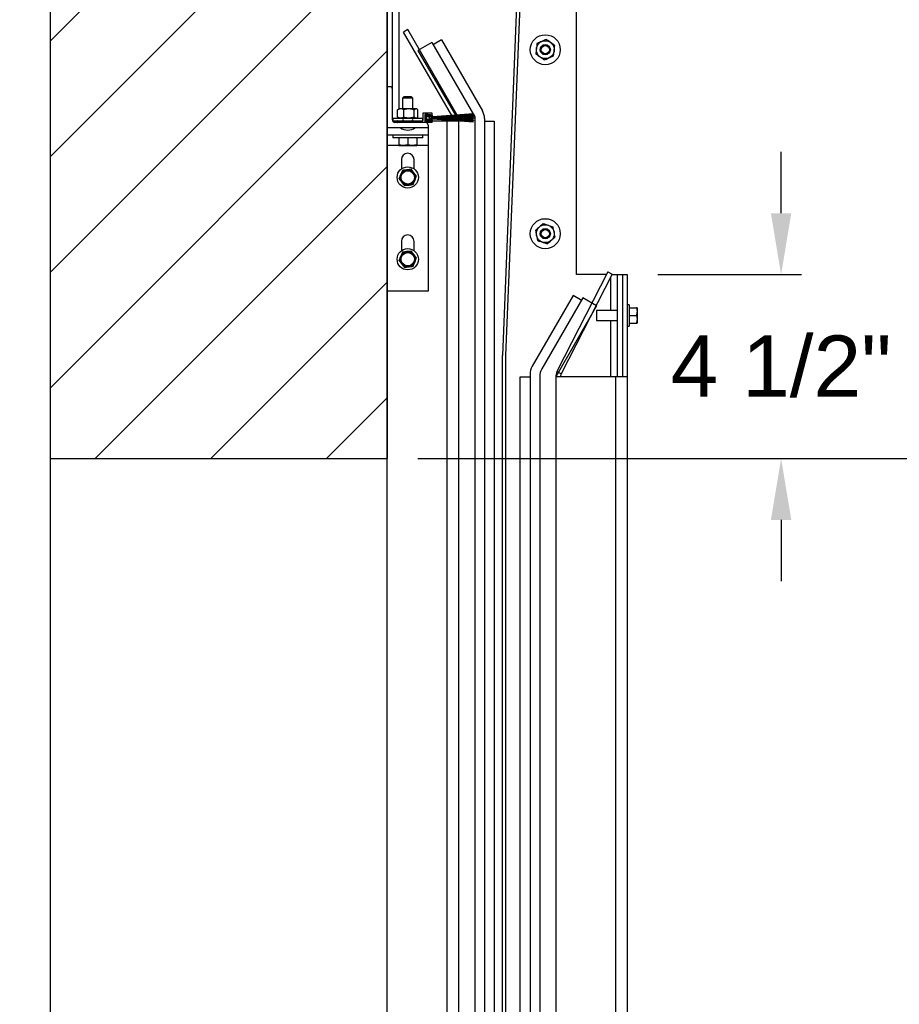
# Model space of a CAD drawing. Header units: inches. Extents: x 170 to 312, y 215 to 248.
# Tile 126 of 256: x 209.47 to 210.81, y 222.58 to 224.09. Entities that reach past the tile are written whole.
import ezdxf

# ---------------------------------------------------------------- set-up
doc = ezdxf.new("R2010")
doc.units = ezdxf.units.IN
doc.header["$LTSCALE"] = 0.25
doc.header["$MEASUREMENT"] = 0
doc.layers.add('ANNOTATIONS', color=1, linetype='Continuous')
doc.layers.add('STANDARD MOTOR RH', color=7, linetype='Continuous')
doc.styles.add('ARIAL', font='arial.ttf', dxfattribs={"height": 0.09375})
doc.dimstyles.new('STANDARD$0', dxfattribs={"dimtxt": 0.09375, "dimasz": 0.09375, "dimexe": 0.03125, "dimexo": 0.046875, "dimgap": 0.09, "dimtad": 0, "dimtih": 1, "dimtoh": 1, "dimdec": 4, "dimzin": 0, "dimdsep": 46, "dimtxsty": 'ARIAL', "dimcen": 0.09, "dimadec": 0, "dimazin": 0, "dimtfac": 1, "dimtdec": 4, "dimtofl": 0, "dimtmove": 0, "dimatfit": 1, "dimfxl": 1, "dimtolj": 1, "dimtzin": 0, "dimarcsym": 0})

# ---------------------------------------------------------------- blocks, each defined once
blk = doc.blocks.new('*D284')
at = {"layer": 'ANNOTATIONS', "color": 0, "lineweight": -2, "transparency": 16777216}
for p, q in [((210.8553, 224.1011), (211.2538, 224.1011)), ((211.2226, 224.0074), (211.2226, 223.8952)), ((211.2226, 223.5089), (211.2226, 223.6211)), ((210.0741, 223.4151), (211.2538, 223.4151))]:
    blk.add_line(p, q, dxfattribs=at)
at = {"layer": 'ANNOTATIONS', "color": 0, "transparency": 16777216}
for points in [[(211.207, 224.0074), (211.2382, 224.0074), (211.2226, 224.1011)], [(211.207, 223.5089), (211.2382, 223.5089), (211.2226, 223.4151)]]:
    blk.add_solid(points, dxfattribs=at)
at = {"layer": 'defpoints', "color": 0, "transparency": 16777216}
for p in [(210.8084, 224.1011), (211.2226, 224.1011), (210.0272, 223.4151)]:
    blk.add_point(p, dxfattribs=at)
at = {"layer": 'ANNOTATIONS', "color": 0, "transparency": 16777216, "insert": (211.2226, 223.7581), "char_height": 0.09375, "attachment_point": 5, "style": 'ARIAL'}
blk.add_mtext('\\A1;11"', dxfattribs=at)
blk = doc.blocks.new('*D287')
at = {"layer": 'ANNOTATIONS', "color": 0, "lineweight": -2, "transparency": 16777216}
for p, q in [((210.6292, 223.7901), (210.6292, 223.8839)), ((210.4409, 223.6964), (210.6604, 223.6964)), ((210.0741, 223.4151), (210.6604, 223.4151)), ((210.6292, 223.3214), (210.6292, 223.2276))]:
    blk.add_line(p, q, dxfattribs=at)
at = {"layer": 'ANNOTATIONS', "color": 0, "transparency": 16777216}
for points in [[(210.6136, 223.7901), (210.6448, 223.7901), (210.6292, 223.6964)], [(210.6136, 223.3214), (210.6448, 223.3214), (210.6292, 223.4151)]]:
    blk.add_solid(points, dxfattribs=at)
at = {"layer": 'defpoints', "color": 0, "transparency": 16777216}
for p in [(210.394, 223.6964), (210.6292, 223.6964), (210.0272, 223.4151)]:
    blk.add_point(p, dxfattribs=at)
at = {"layer": 'ANNOTATIONS', "color": 0, "transparency": 16777216, "insert": (210.6292, 223.5557), "char_height": 0.09375, "attachment_point": 5, "style": 'ARIAL'}
blk.add_mtext('\\A1;4 1/2"', dxfattribs=at)
blk = doc.blocks.new('*D162')
at = {"layer": 'ANNOTATIONS', "color": 0, "lineweight": -2, "transparency": 16777216}
for p, q in [((210.8553, 224.1011), (211.2538, 224.1011)), ((211.2226, 224.0074), (211.2226, 223.895)), ((211.2226, 223.5089), (211.2226, 223.6213)), ((210.0741, 223.4151), (211.2538, 223.4151))]:
    blk.add_line(p, q, dxfattribs=at)
at = {"layer": 'ANNOTATIONS', "color": 0, "transparency": 16777216}
for points in [[(211.207, 224.0074), (211.2382, 224.0074), (211.2226, 224.1011)], [(211.207, 223.5089), (211.2382, 223.5089), (211.2226, 223.4151)]]:
    blk.add_solid(points, dxfattribs=at)
at = {"layer": 'defpoints', "color": 0, "transparency": 16777216}
for p in [(210.8084, 224.1011), (211.2226, 224.1011), (210.0272, 223.4151)]:
    blk.add_point(p, dxfattribs=at)
at = {"layer": 'ANNOTATIONS', "color": 0, "transparency": 16777216, "insert": (211.2226, 223.7581), "char_height": 0.09375, "attachment_point": 5, "style": 'ARIAL'}
blk.add_mtext('\\A1;  ', dxfattribs=at)
blk = doc.blocks.new('*D164')
at = {"layer": 'ANNOTATIONS', "color": 0, "lineweight": -2, "transparency": 16777216}
for p, q in [((210.8553, 224.8853), (211.6899, 224.8853)), ((211.6587, 224.7916), (211.6587, 224.2887)), ((211.6587, 223.5089), (211.6587, 224.0117)), ((210.0741, 223.4151), (211.6899, 223.4151))]:
    blk.add_line(p, q, dxfattribs=at)
at = {"layer": 'ANNOTATIONS', "color": 0, "transparency": 16777216}
for points in [[(211.643, 224.7916), (211.6743, 224.7916), (211.6587, 224.8853)], [(211.643, 223.5089), (211.6743, 223.5089), (211.6587, 223.4151)]]:
    blk.add_solid(points, dxfattribs=at)
at = {"layer": 'defpoints', "color": 0, "transparency": 16777216}
for p in [(210.8084, 224.8853), (211.6587, 224.8853), (210.0272, 223.4151)]:
    blk.add_point(p, dxfattribs=at)
at = {"layer": 'ANNOTATIONS', "color": 0, "transparency": 16777216, "insert": (211.6587, 224.1502), "char_height": 0.09375, "attachment_point": 5, "style": 'ARIAL'}
blk.add_mtext('\\A1;23 1/2"', dxfattribs=at)
blk = doc.blocks.new('*D168')
at = {"layer": 'ANNOTATIONS', "color": 0, "lineweight": -2, "transparency": 16777216}
for p, q in [((210.0741, 223.4151), (211.6899, 223.4151)), ((211.6587, 223.3214), (211.6587, 222.1325)), ((211.6587, 220.5089), (211.6587, 221.6977)), ((210.5843, 220.4151), (211.6899, 220.4151))]:
    blk.add_line(p, q, dxfattribs=at)
at = {"layer": 'ANNOTATIONS', "color": 0, "transparency": 16777216}
for points in [[(211.643, 223.3214), (211.6743, 223.3214), (211.6587, 223.4151)], [(211.643, 220.5089), (211.6743, 220.5089), (211.6587, 220.4151)]]:
    blk.add_solid(points, dxfattribs=at)
at = {"layer": 'defpoints', "color": 0, "transparency": 16777216}
for p in [(210.0272, 223.4151), (211.6587, 223.4151), (210.5374, 220.4151)]:
    blk.add_point(p, dxfattribs=at)
at = {"layer": 'ANNOTATIONS', "color": 0, "transparency": 16777216, "insert": (211.6587, 221.9151), "char_height": 0.09375, "attachment_point": 5, "style": 'ARIAL'}
blk.add_mtext('\\A1;OPENING\\P HEIGHT', dxfattribs=at)

msp = doc.modelspace()

# ---------------------------------------------------------------- hatches: boundary and pattern name
at = {"layer": 'STANDARD MOTOR RH'}
h = msp.add_hatch(dxfattribs=at)
h.set_pattern_fill('ANSI31', color=256, style=0)
h.set_pattern_definition([(45, (24.72375, -31.62213), (-0.08838835, 0.08838835), [])])
edge = h.paths.add_edge_path()
edge.add_line((209.51155, 226.02602), (209.51155, 223.41511))
edge.add_line((209.51155, 223.41511), (210.02718, 223.41511))
edge.add_line((210.02718, 226.02602), (210.02718, 223.41511))
edge = h.paths.add_edge_path()
edge.add_line((209.46516, 226.02602), (209.75227, 226.02602))
edge.add_line((209.75227, 226.02602), (209.75227, 225.95732))
edge.add_line((209.75227, 225.95732), (209.79068, 226.09068))
edge.add_line((209.79068, 226.09068), (209.79068, 226.02602))
edge.add_line((209.79068, 226.02602), (210.08587, 226.02602))
h = msp.add_hatch(dxfattribs=at)
h.set_pattern_fill('ANSI38', color=256, style=0)
h.set_pattern_definition([(45, (208.1771, 206.48444), (-0.08838835, 0.08838835), []), (135, (208.1771, 206.48444), (-0.265165, 0.08838835), [0.3125, -0.1875])])
edge = h.paths.add_edge_path(flags=0)
edge.add_arc((210.08468, 223.94003), 0.000313, 90, 180, ccw=False)
edge.add_line((210.08468, 223.94035), (210.0928, 223.94035))
edge.add_arc((210.0928, 223.94003), 0.000313, 0, 90, ccw=False)
edge.add_line((210.09311, 223.94003), (210.09311, 223.93878))
edge.add_arc((210.09343, 223.93878), 0.000313, 180, 270)
edge.add_line((210.09343, 223.93847), (210.09561, 223.93847))
edge.add_arc((210.09561, 223.93878), 0.000313, 270, 360)
edge.add_line((210.09593, 223.93878), (210.09593, 223.94285))
edge.add_arc((210.09561, 223.94285), 0.000313, 0, 90)
edge.add_line((210.09561, 223.94316), (210.08186, 223.94316))
edge.add_arc((210.08186, 223.94285), 0.000313, 90, 180)
edge.add_line((210.08155, 223.94285), (210.08155, 223.93191))
edge.add_arc((210.08124, 223.93191), 0.000313, 270, 360, ccw=False)
edge.add_line((210.08124, 223.9316), (210.04311, 223.9316))
edge.add_arc((210.04311, 223.93128), 0.000313, 90, 180)
edge.add_line((210.0428, 223.93128), (210.0428, 223.9291))
edge.add_arc((210.04311, 223.9291), 0.000313, 180, 270)
edge.add_line((210.04311, 223.92878), (210.09561, 223.92878))
edge.add_arc((210.09561, 223.9291), 0.000313, 270, 360)
edge.add_line((210.09593, 223.9291), (210.09593, 223.93316))
edge.add_arc((210.09561, 223.93316), 0.000313, 0, 90)
edge.add_line((210.09561, 223.93347), (210.09343, 223.93347))
edge.add_arc((210.09343, 223.93316), 0.000313, 90, 180)
edge.add_line((210.09311, 223.93316), (210.09311, 223.93191))
edge.add_arc((210.0928, 223.93191), 0.000313, 270, 360, ccw=False)
edge.add_line((210.0928, 223.9316), (210.08468, 223.9316))
edge.add_arc((210.08468, 223.93191), 0.000313, 180, 270, ccw=False)
edge.add_line((210.08436, 223.93191), (210.08436, 223.94003))

# ---------------------------------------------------------------- linework, layer by layer
at = {"layer": 'ANNOTATIONS', "transparency": 16777216}
msp.add_line((210.07405, 223.41511), (211.68991, 223.41511), dxfattribs=at)
at = {"layer": 'STANDARD MOTOR RH'}
for p, q in [((209.51155, 226.02602), (209.51155, 220.41511)), ((209.51155, 226.02602), (209.51155, 223.41511)), ((210.02718, 220.41511), (210.02718, 226.02602)), ((210.02718, 226.02602), (210.02718, 223.41511)), ((210.03461, 224.85261), (210.03461, 223.98124)), ((210.24022, 224.49333), (210.20302, 223.57286)), ((210.24514, 224.49314), (210.20794, 223.57286)), ((210.31618, 223.69636), (210.31618, 224.33611)), ((210.04505, 223.94966), (210.04505, 224.10261)), ((210.05843, 224.07084), (210.05198, 224.06712)), ((210.1257, 223.93945), (210.05198, 224.06712)), ((210.13393, 223.94007), (210.05843, 224.07084)), ((210.09516, 224.05118), (210.07405, 224.03899)), ((210.09516, 224.05118), (210.16093, 223.93727)), ((210.09867, 224.0486), (210.09715, 224.04773)), ((210.11003, 224.05516), (210.09867, 224.0486)), ((210.11003, 224.05516), (210.17253, 223.94691)), ((210.07405, 224.03899), (210.13128, 223.93987)), ((210.03108, 223.98347), (210.02718, 223.98347)), ((210.03499, 223.93269), (210.03499, 223.97957)), ((210.05247, 223.96782), (210.05061, 223.96596)), ((210.05061, 223.96596), (210.05061, 223.94966)), ((210.06624, 223.96596), (210.05061, 223.96596)), ((210.06438, 223.96782), (210.05247, 223.96782)), ((210.06624, 223.96596), (210.06438, 223.96782)), ((210.06624, 223.94966), (210.06624, 223.96596)), ((210.0428, 223.9481), (210.0437, 223.94861)), ((210.0428, 223.9371), (210.0428, 223.9481)), ((210.04475, 223.94966), (210.04357, 223.94878)), ((210.0721, 223.94966), (210.04475, 223.94966)), ((210.05257, 223.9371), (210.05257, 223.9481)), ((210.06819, 223.9371), (210.06819, 223.9481)), ((210.07328, 223.94878), (210.0721, 223.94966)), ((210.07405, 223.9371), (210.07405, 223.9481)), ((210.03549, 223.93553), (210.03549, 223.9316)), ((210.03549, 223.93553), (210.08136, 223.93553)), ((210.03549, 223.9316), (210.08124, 223.9316)), ((210.03551, 223.93074), (210.0428, 223.93074)), ((210.09561, 223.92878), (210.03889, 223.92878)), ((210.0428, 223.9371), (210.0437, 223.93659)), ((210.0428, 223.93128), (210.0428, 223.9291)), ((210.04357, 223.93641), (210.04475, 223.93553)), ((210.06452, 223.93472), (210.05233, 223.93472)), ((210.0721, 223.93553), (210.07328, 223.93641)), ((210.08136, 223.93162), (210.08136, 223.93553)), ((210.08155, 223.94285), (210.08155, 223.93191)), ((210.09561, 223.94316), (210.08186, 223.94316)), ((210.08436, 223.94003), (210.08436, 223.93188)), ((210.0928, 223.94035), (210.08468, 223.94035)), ((210.08468, 223.9316), (210.0928, 223.9316)), ((210.0853, 223.93966), (210.0853, 223.93188)), ((210.0961, 223.93922), (210.08649, 223.94068)), ((210.08649, 223.93086), (210.0961, 223.93232)), ((210.09624, 223.94014), (210.08663, 223.94161)), ((210.08663, 223.92993), (210.09624, 223.93139)), ((210.09455, 223.93625), (210.09036, 223.9376)), ((210.09036, 223.93397), (210.09455, 223.93532)), ((210.09065, 223.93816), (210.09474, 223.93684)), ((210.09474, 223.93473), (210.09065, 223.93341)), ((210.09068, 223.93822), (210.09476, 223.9369)), ((210.09476, 223.93467), (210.09068, 223.93335)), ((210.09478, 223.93696), (210.0907, 223.93827)), ((210.0907, 223.93329), (210.09478, 223.93461)), ((210.09073, 223.93833), (210.0948, 223.93702)), ((210.0948, 223.93455), (210.09073, 223.93324)), ((210.09482, 223.93708), (210.09076, 223.93839)), ((210.09076, 223.93318), (210.09482, 223.93449)), ((210.09079, 223.93844), (210.09484, 223.93714)), ((210.09484, 223.93443), (210.09079, 223.93313)), ((210.09485, 223.9372), (210.09082, 223.9385)), ((210.09082, 223.93307), (210.09485, 223.93437)), ((210.09084, 223.93856), (210.09487, 223.93726)), ((210.09487, 223.93431), (210.09084, 223.93301)), ((210.09489, 223.93732), (210.09087, 223.93861)), ((210.09087, 223.93296), (210.09489, 223.93425)), ((210.0909, 223.93867), (210.09491, 223.93738)), ((210.09491, 223.93419), (210.0909, 223.9329)), ((210.09493, 223.93743), (210.09093, 223.93873)), ((210.09093, 223.93284), (210.09493, 223.93413)), ((210.09311, 223.93878), (210.09311, 223.94003)), ((210.09311, 223.93191), (210.09311, 223.93316)), ((210.09561, 223.93847), (210.09343, 223.93847)), ((210.09343, 223.93347), (210.09561, 223.93347)), ((210.09592, 223.93878), (210.09592, 223.94285)), ((210.09592, 223.9291), (210.09592, 223.93316)), ((210.13655, 223.93074), (210.09592, 223.93074)), ((210.15874, 223.94191), (210.09608, 223.93725)), ((210.09608, 223.93719), (210.15874, 223.94182)), ((210.15874, 223.94069), (210.09608, 223.93713)), ((210.09608, 223.93707), (210.15874, 223.9406)), ((210.15874, 223.93949), (210.09608, 223.937)), ((210.09608, 223.93694), (210.15874, 223.9394)), ((210.15874, 223.93829), (210.09608, 223.93688)), ((210.09608, 223.93682), (210.15874, 223.9382)), ((210.15874, 223.9371), (210.09608, 223.93675)), ((210.09608, 223.93669), (210.15874, 223.93701)), ((210.09608, 223.93663), (210.15874, 223.93663)), ((210.15874, 223.936), (210.09608, 223.936)), ((210.09608, 223.93557), (210.15874, 223.93557)), ((210.15874, 223.93494), (210.09608, 223.93494)), ((210.15874, 223.93456), (210.09608, 223.93488)), ((210.09608, 223.93482), (210.15874, 223.93447)), ((210.15874, 223.93337), (210.09608, 223.93475)), ((210.09608, 223.93469), (210.15874, 223.93328)), ((210.15874, 223.93217), (210.09608, 223.93463)), ((210.09608, 223.93457), (210.15874, 223.93208)), ((210.15874, 223.93097), (210.09608, 223.9345)), ((210.09608, 223.93444), (210.15874, 223.93087)), ((210.15874, 223.92975), (210.09608, 223.93438)), ((210.09608, 223.93432), (210.15874, 223.92966)), ((210.0961, 223.93922), (210.09624, 223.94014)), ((210.09624, 223.93139), (210.0961, 223.93232)), ((210.11868, 220.41511), (210.11868, 223.93074)), ((210.12605, 223.93883), (210.12574, 223.93938)), ((210.12641, 223.93821), (210.1261, 223.93876)), ((210.12678, 223.93757), (210.12646, 223.93813)), ((210.12716, 223.93693), (210.12683, 223.9375)), ((210.12733, 223.93663), (210.1272, 223.93685)), ((210.12771, 223.93596), (210.12769, 223.936)), ((210.12771, 223.93596), (210.1278, 223.936)), ((210.12771, 223.93596), (210.12793, 223.93557)), ((210.12888, 223.93663), (210.12928, 223.93686)), ((210.12941, 223.93694), (210.13052, 223.93758)), ((210.13066, 223.93766), (210.13185, 223.93834)), ((210.13132, 223.93979), (210.13169, 223.93915)), ((210.13173, 223.93908), (210.13211, 223.93843)), ((210.132, 223.93843), (210.13327, 223.93916)), ((210.13215, 223.93836), (210.13253, 223.9377)), ((210.13257, 223.93762), (210.13296, 223.93696)), ((210.13301, 223.93688), (210.13315, 223.93663)), ((210.13343, 223.93925), (210.13416, 223.93968)), ((210.13351, 223.936), (210.13376, 223.93557)), ((210.13416, 223.93968), (210.13397, 223.93999)), ((210.13412, 223.93494), (210.13427, 223.93468)), ((210.13416, 223.93968), (210.13436, 223.93931)), ((210.13432, 223.9346), (210.13473, 223.9339)), ((210.13477, 223.93382), (210.13519, 223.93309)), ((210.13524, 223.93301), (210.13567, 223.93227)), ((210.13571, 223.93219), (210.13616, 223.93142)), ((210.13576, 223.936), (210.13589, 223.93557)), ((210.13621, 223.93133), (210.13655, 223.93074)), ((210.13655, 220.41511), (210.13655, 223.93074)), ((210.15766, 223.94292), (210.15823, 223.94187)), ((210.15874, 223.94191), (210.15874, 223.94182)), ((210.15874, 223.94069), (210.15874, 223.9406)), ((210.15874, 223.93949), (210.15874, 223.9394)), ((210.15874, 223.93829), (210.15874, 223.9382)), ((210.15874, 223.9371), (210.15874, 223.93701)), ((210.15874, 223.93663), (210.15874, 223.936)), ((210.15874, 223.93557), (210.15874, 223.93494)), ((210.15874, 223.93456), (210.15874, 223.93447)), ((210.15874, 223.93337), (210.15874, 223.93328)), ((210.15874, 223.93217), (210.15874, 223.93208)), ((210.15874, 223.93097), (210.15874, 223.93087)), ((210.15874, 223.92975), (210.15874, 223.92966)), ((210.16093, 223.93727), (210.16093, 220.69645)), ((210.1758, 223.93472), (210.1758, 220.71146)), ((210.1758, 223.93074), (210.19078, 223.93074)), ((210.19078, 223.93074), (210.19078, 220.77449)), ((210.02718, 223.92097), (210.08968, 223.92097)), ((210.08968, 223.92488), (210.08968, 223.67097)), ((210.08968, 223.90925), (210.02718, 223.90925)), ((210.03549, 223.90925), (210.03549, 223.90532)), ((210.08136, 223.90532), (210.03549, 223.90532)), ((210.04474, 223.90532), (210.04474, 223.89479)), ((210.05843, 223.90532), (210.05843, 223.89479)), ((210.07211, 223.90532), (210.07211, 223.89479)), ((210.08136, 223.90532), (210.08136, 223.90925)), ((210.04474, 223.89363), (210.02718, 223.89363)), ((210.04474, 223.89357), (210.07211, 223.89357)), ((210.05843, 223.89479), (210.05158, 223.89357)), ((210.07211, 223.89479), (210.06527, 223.89357)), ((210.08968, 223.89363), (210.07211, 223.89363)), ((210.04866, 223.87214), (210.04866, 223.85779)), ((210.06819, 223.85779), (210.06819, 223.87214)), ((210.06359, 223.85731), (210.05689, 223.85642)), ((210.04501, 223.84302), (210.04913, 223.83766)), ((210.07184, 223.84658), (210.06772, 223.85194)), ((210.05326, 223.83229), (210.05997, 223.83318)), ((210.04866, 223.74714), (210.04866, 223.73279)), ((210.06819, 223.73279), (210.06819, 223.74714)), ((210.04501, 223.71802), (210.04913, 223.71266)), ((210.06359, 223.73231), (210.05689, 223.73142)), ((210.07184, 223.72158), (210.06772, 223.72694)), ((210.05326, 223.70729), (210.05997, 223.70818)), ((210.36406, 223.70033), (210.28656, 223.54823)), ((210.37069, 223.69695), (210.29319, 223.54485)), ((210.36204, 223.69636), (210.31618, 223.69636)), ((210.36406, 223.70033), (210.37069, 223.69695)), ((210.36867, 223.64168), (210.36867, 223.693)), ((210.37039, 223.69636), (210.39399, 223.69636)), ((210.37911, 223.54011), (210.37911, 223.69636)), ((210.38655, 223.69636), (210.38655, 223.54011)), ((210.39399, 223.69636), (210.39399, 220.41511)), ((210.08968, 223.67097), (210.02718, 223.67097)), ((210.31113, 223.66454), (210.24863, 223.55629)), ((210.326, 223.66055), (210.2635, 223.5523)), ((210.3225, 223.65798), (210.31113, 223.66454)), ((210.32401, 223.6571), (210.3225, 223.65798)), ((210.34711, 223.64837), (210.326, 223.66055)), ((210.34711, 223.64837), (210.28461, 223.54011)), ((210.39711, 223.65011), (210.39399, 223.65011)), ((210.39711, 223.65011), (210.39711, 223.61761)), ((210.39711, 223.64558), (210.40794, 223.64558)), ((210.40794, 223.64558), (210.40899, 223.63972)), ((210.40899, 223.64558), (210.40899, 223.62214)), ((210.37911, 223.64168), (210.34711, 223.64168)), ((210.34711, 223.64168), (210.34711, 223.62605)), ((210.39711, 223.63386), (210.40794, 223.63386)), ((210.40794, 223.63386), (210.40899, 223.628)), ((210.34711, 223.62605), (210.37911, 223.62605)), ((210.36867, 223.54011), (210.36867, 223.62605)), ((210.39399, 223.61761), (210.39711, 223.61761)), ((210.39711, 223.62214), (210.40794, 223.62214)), ((210.20302, 220.74315), (210.20302, 223.57286)), ((210.20794, 223.57286), (210.20794, 220.74315)), ((210.23036, 220.7147), (210.23036, 223.54011)), ((210.23036, 223.54011), (210.24536, 223.54011)), ((210.24536, 223.5441), (210.24536, 220.70222)), ((210.26024, 223.54011), (210.26024, 220.41511)), ((210.28461, 223.54011), (210.28461, 220.41511)), ((210.39399, 223.54011), (210.28461, 223.54011)), ((210.29319, 223.54485), (210.28656, 223.54823)), ((210.37611, 223.54011), (210.37611, 220.41511)), ((209.51155, 223.41511), (210.02718, 223.41511))]:
    msp.add_line(p, q, dxfattribs=at)
at = {"layer": 'STANDARD MOTOR RH', "flags": 128}
msp.add_lwpolyline([(210.12823, 223.93494), (210.12832, 223.93473), (210.12833, 223.93472)], dxfattribs=at)
at = {"layer": 'STANDARD MOTOR RH'}
for centre, radius in [((210.26868, 224.04011), 0.02294), ((210.26868, 224.04011), 0.01367), ((210.26868, 224.04011), 0.00781), ((210.26868, 224.04011), 0.00628), ((210.08893, 223.93578), 0.00228), ((210.05843, 223.8448), 0.01625), ((210.05843, 223.8448), 0.01172), ((210.05843, 223.8448), 0.01025), ((210.26868, 223.75886), 0.02294), ((210.26868, 223.75886), 0.01367), ((210.26868, 223.75886), 0.00781), ((210.26868, 223.75886), 0.00628), ((210.05843, 223.7198), 0.01625), ((210.05843, 223.7198), 0.01172), ((210.05843, 223.7198), 0.01025)]:
    msp.add_circle(centre, radius, dxfattribs=at)
for centre, radius, start, end in [((210.03108, 223.97957), 0.00391, 0, 90), ((210.15143, 223.93472), 0.02438, 0, 30), ((210.03889, 223.93269), 0.00391, 180, 270), ((210.04311, 223.93128), 0.000312, 90, 180), ((210.04311, 223.9291), 0.000312, 180, 270), ((210.05233, 223.93316), 0.00156, 90, 270), ((210.06452, 223.93316), 0.00156, 270, 90), ((210.08124, 223.93191), 0.000312, 270, 0), ((210.08186, 223.94285), 0.000312, 90, 180), ((210.08633, 223.93966), 0.00197, 81.34879, 180), ((210.08468, 223.94003), 0.000313, 90, 180), ((210.08468, 223.93191), 0.000313, 180, 270), ((210.08633, 223.93188), 0.00197, 180, 278.65121), ((210.08633, 223.93966), 0.00103, 81.34879, 180), ((210.08633, 223.93188), 0.00103, 180, 278.65121), ((210.08893, 223.93578), 0.00356, 55.87014, 304.12986), ((210.08893, 223.93578), 0.00349, 55.72454, 304.27546), ((210.08893, 223.93578), 0.00343, 55.57496, 304.42504), ((210.08893, 223.93578), 0.00337, 55.4212, 304.5788), ((210.08893, 223.93578), 0.00331, 55.26307, 304.73693), ((210.08893, 223.93578), 0.00324, 55.10036, 304.89964), ((210.08893, 223.93578), 0.00318, 54.93284, 305.06716), ((210.08577, 223.92488), 0.00391, 0, 90), ((210.08893, 223.93578), 0.00312, 54.76027, 305.23973), ((210.08893, 223.93578), 0.00306, 54.58238, 305.41762), ((210.08893, 223.93578), 0.00299, 54.39891, 305.60109), ((210.08893, 223.93578), 0.00293, 54.20956, 305.79044), ((210.08893, 223.93578), 0.00231, 51.90656, 308.09344), ((210.0928, 223.94003), 0.000313, 0, 90), ((210.0928, 223.93191), 0.000313, 270, 0), ((210.09343, 223.93878), 0.000312, 180, 270), ((210.09343, 223.93316), 0.000312, 90, 180), ((210.09608, 223.941), 0.005, 252.10478, 270), ((210.09608, 223.93057), 0.005, 90, 107.89522), ((210.09608, 223.941), 0.00437, 252.10478, 270), ((210.09608, 223.93057), 0.00437, 90, 107.89522), ((210.09608, 223.941), 0.00431, 252.10478, 270), ((210.09608, 223.93057), 0.00431, 90, 107.89522), ((210.09608, 223.941), 0.00425, 252.10478, 270), ((210.09608, 223.93057), 0.00425, 90, 107.89522), ((210.09608, 223.941), 0.00419, 252.10478, 270), ((210.09608, 223.93057), 0.00419, 90, 107.89522), ((210.09608, 223.941), 0.00413, 252.10478, 270), ((210.09608, 223.93057), 0.00413, 90, 107.89522), ((210.09608, 223.941), 0.00406, 252.10478, 270), ((210.09608, 223.93057), 0.00406, 90, 107.89522), ((210.09608, 223.941), 0.004, 252.10478, 270), ((210.09608, 223.93057), 0.004, 90, 107.89522), ((210.09608, 223.941), 0.00394, 252.10478, 270), ((210.09608, 223.93057), 0.00394, 90, 107.89522), ((210.09608, 223.941), 0.00388, 252.10478, 270), ((210.09608, 223.93057), 0.00388, 90, 107.89522), ((210.09608, 223.941), 0.00381, 252.10478, 270), ((210.09608, 223.93057), 0.00381, 90, 107.89522), ((210.09608, 223.941), 0.00375, 252.10478, 270), ((210.09608, 223.93057), 0.00375, 90, 107.89522), ((210.09561, 223.94285), 0.000312, 0, 90), ((210.09561, 223.93878), 0.000312, 270, 0), ((210.09561, 223.93316), 0.000312, 0, 90), ((210.09561, 223.9291), 0.000312, 270, 0), ((210.05843, 223.93741), 0.02019, 234.51066, 305.48934), ((210.05843, 223.87214), 0.00977, 0, 180), ((210.05843, 223.74714), 0.00977, 0, 180), ((210.26974, 223.5441), 0.02438, 150, 180), ((210.28461, 223.54011), 0.02438, 150, 180), ((210.30249, 223.54011), 0.01788, 153, 180), ((210.30249, 223.54011), 0.01044, 153, 180)]:
    msp.add_arc(centre, radius, start, end, dxfattribs=at)
for points, knots in [([(210.25594, 224.04944), (210.25568, 224.04703), (210.2554, 224.04444), (210.2551, 224.04177), (210.25508, 224.04159)], [0, 0, 0, 0, 0.9320806, 1, 1, 1, 1]), ([(210.26316, 224.05262), (210.26101, 224.05168), (210.25855, 224.05059), (210.25623, 224.04957), (210.25594, 224.04944)], [0, 0, 0, 0, 0.87217297, 1, 1, 1, 1]), ([(210.27038, 224.05581), (210.26817, 224.05483), (210.26579, 224.05378), (210.26333, 224.0527), (210.26316, 224.05262)], [0, 0, 0, 0, 0.9320432, 1, 1, 1, 1]), ([(210.27675, 224.05114), (210.27634, 224.05145), (210.27417, 224.05304), (210.27208, 224.05457), (210.27038, 224.05581)], [0, 0, 0, 0, 0.1896129, 1, 1, 1, 1]), ([(210.28312, 224.04648), (210.28258, 224.04687), (210.28054, 224.04837), (210.27836, 224.04997), (210.27675, 224.05114)], [0, 0, 0, 0, 0.2620618, 1, 1, 1, 1]), ([(210.25508, 224.04159), (210.25483, 224.03926), (210.25454, 224.03658), (210.25426, 224.03407), (210.25423, 224.03375)], [0, 0, 0, 0, 0.87223048, 1, 1, 1, 1]), ([(210.2606, 224.02908), (210.26019, 224.02938), (210.25801, 224.03098), (210.25592, 224.03251), (210.25423, 224.03375)], [0, 0, 0, 0, 0.1896129, 1, 1, 1, 1]), ([(210.28141, 224.03079), (210.28168, 224.0332), (210.28196, 224.03578), (210.28225, 224.03845), (210.28227, 224.03863)], [0, 0, 0, 0, 0.93209631, 1, 1, 1, 1]), ([(210.28227, 224.03863), (210.28252, 224.04097), (210.28281, 224.04365), (210.28309, 224.04616), (210.28312, 224.04648)], [0, 0, 0, 0, 0.87223048, 1, 1, 1, 1]), ([(210.26697, 224.02442), (210.26643, 224.02481), (210.26438, 224.02631), (210.2622, 224.02791), (210.2606, 224.02908)], [0, 0, 0, 0, 0.2620618, 1, 1, 1, 1]), ([(210.26697, 224.02442), (210.26918, 224.0254), (210.27156, 224.02645), (210.27402, 224.02753), (210.27419, 224.0276)], [0, 0, 0, 0, 0.9320432, 1, 1, 1, 1]), ([(210.27419, 224.0276), (210.27634, 224.02855), (210.2788, 224.02964), (210.28112, 224.03066), (210.28141, 224.03079)], [0, 0, 0, 0, 0.87217297, 1, 1, 1, 1]), ([(210.04768, 223.94966), (210.04623, 223.94941), (210.04456, 223.94913), (210.043, 223.94821), (210.0428, 223.9481)], [0, 0, 0, 0, 0.8722653, 1, 1, 1, 1]), ([(210.05257, 223.9481), (210.05107, 223.94884), (210.04946, 223.94964), (210.0478, 223.94966), (210.04768, 223.94966)], [0, 0, 0, 0, 0.9319629, 1, 1, 1, 1]), ([(210.06038, 223.94966), (210.05987, 223.94965), (210.05721, 223.94958), (210.05464, 223.94876), (210.05257, 223.9481)], [0, 0, 0, 0, 0.1896634, 1, 1, 1, 1]), ([(210.06819, 223.9481), (210.06753, 223.94833), (210.06502, 223.94924), (210.06235, 223.94948), (210.06038, 223.94966)], [0, 0, 0, 0, 0.2620882, 1, 1, 1, 1]), ([(210.07112, 223.94966), (210.07025, 223.94941), (210.06925, 223.94913), (210.06831, 223.94821), (210.06819, 223.9481)], [0, 0, 0, 0, 0.8721868, 1, 1, 1, 1]), ([(210.07405, 223.9481), (210.07315, 223.94884), (210.07218, 223.94964), (210.07119, 223.94966), (210.07112, 223.94966)], [0, 0, 0, 0, 0.9319538, 1, 1, 1, 1]), ([(210.04768, 223.93553), (210.04623, 223.93578), (210.04456, 223.93606), (210.043, 223.93698), (210.0428, 223.9371)], [0, 0, 0, 0, 0.8722864, 1, 1, 1, 1]), ([(210.05257, 223.9371), (210.05107, 223.93635), (210.04946, 223.93556), (210.0478, 223.93554), (210.04768, 223.93553)], [0, 0, 0, 0, 0.9319639, 1, 1, 1, 1]), ([(210.06038, 223.93553), (210.05987, 223.93555), (210.05721, 223.93561), (210.05464, 223.93643), (210.05257, 223.9371)], [0, 0, 0, 0, 0.189661, 1, 1, 1, 1]), ([(210.06819, 223.9371), (210.06753, 223.93686), (210.06502, 223.93596), (210.06235, 223.93571), (210.06038, 223.93553)], [0, 0, 0, 0, 0.2620713, 1, 1, 1, 1]), ([(210.07112, 223.93553), (210.07025, 223.93578), (210.06925, 223.93606), (210.06831, 223.93698), (210.06819, 223.9371)], [0, 0, 0, 0, 0.8722079, 1, 1, 1, 1]), ([(210.07405, 223.9371), (210.07315, 223.93635), (210.07218, 223.93556), (210.07119, 223.93554), (210.07112, 223.93553)], [0, 0, 0, 0, 0.9319548, 1, 1, 1, 1]), ([(210.05158, 223.89357), (210.05142, 223.89357), (210.04911, 223.89359), (210.04684, 223.89421), (210.04474, 223.89479)], [0, 0, 0, 0, 0.070291, 1, 1, 1, 1]), ([(210.04474, 223.89479), (210.04474, 223.89429), (210.04474, 223.89364), (210.04474, 223.89358), (210.04474, 223.89357)], [0, 0, 0, 0, 0.7743083, 1, 1, 1, 1]), ([(210.06527, 223.89357), (210.06511, 223.89357), (210.06279, 223.89359), (210.06053, 223.89421), (210.05843, 223.89479)], [0, 0, 0, 0, 0.0702229, 1, 1, 1, 1]), ([(210.07211, 223.89357), (210.07211, 223.89358), (210.07211, 223.89364), (210.07211, 223.89429), (210.07211, 223.89479)], [0, 0, 0, 0, 0.2256917, 1, 1, 1, 1]), ([(210.05018, 223.85553), (210.04956, 223.85402), (210.0487, 223.85196), (210.04783, 223.84984), (210.04759, 223.84928)], [0, 0, 0, 0, 0.7314157, 1, 1, 1, 1]), ([(210.05689, 223.85642), (210.05673, 223.8564), (210.05446, 223.85609), (210.05224, 223.8558), (210.05018, 223.85553)], [0, 0, 0, 0, 0.0701498, 1, 1, 1, 1]), ([(210.06772, 223.85194), (210.06762, 223.85207), (210.06622, 223.85388), (210.06486, 223.85566), (210.06359, 223.85731)], [0, 0, 0, 0, 0.0701531, 1, 1, 1, 1]), ([(210.04759, 223.84928), (210.04694, 223.8477), (210.04607, 223.84559), (210.04523, 223.84355), (210.04501, 223.84302)], [0, 0, 0, 0, 0.7425237, 1, 1, 1, 1]), ([(210.06667, 223.83407), (210.06689, 223.8346), (210.06773, 223.83664), (210.06861, 223.83875), (210.06926, 223.84033)], [0, 0, 0, 0, 0.25749649, 1, 1, 1, 1]), ([(210.06926, 223.84033), (210.06949, 223.84089), (210.07037, 223.84301), (210.07122, 223.84507), (210.07184, 223.84658)], [0, 0, 0, 0, 0.2686593, 1, 1, 1, 1]), ([(210.04913, 223.83766), (210.04923, 223.83753), (210.05063, 223.83572), (210.05199, 223.83394), (210.05326, 223.83229)], [0, 0, 0, 0, 0.0701531, 1, 1, 1, 1]), ([(210.05997, 223.83318), (210.06012, 223.8332), (210.06239, 223.8335), (210.06461, 223.8338), (210.06667, 223.83407)], [0, 0, 0, 0, 0.07030765, 1, 1, 1, 1]), ([(210.25951, 223.76901), (210.25777, 223.76744), (210.25577, 223.76563), (210.25389, 223.76394), (210.25365, 223.76372)], [0, 0, 0, 0, 0.872301, 1, 1, 1, 1]), ([(210.25365, 223.76372), (210.25416, 223.76135), (210.2547, 223.75881), (210.25527, 223.75618), (210.25531, 223.756)], [0, 0, 0, 0, 0.9319974, 1, 1, 1, 1]), ([(210.26537, 223.7743), (210.26357, 223.77267), (210.26165, 223.77093), (210.25965, 223.76913), (210.25951, 223.76901)], [0, 0, 0, 0, 0.9319873, 1, 1, 1, 1]), ([(210.26537, 223.7743), (210.26601, 223.7741), (210.26842, 223.77331), (210.27099, 223.77248), (210.27288, 223.77187)], [0, 0, 0, 0, 0.2620197, 1, 1, 1, 1]), ([(210.27288, 223.77187), (210.27337, 223.77171), (210.27593, 223.77089), (210.2784, 223.77009), (210.28039, 223.76944)], [0, 0, 0, 0, 0.1896671, 1, 1, 1, 1]), ([(210.28204, 223.76172), (210.28155, 223.76402), (210.28099, 223.76666), (210.28046, 223.76913), (210.28039, 223.76944)], [0, 0, 0, 0, 0.87225283, 1, 1, 1, 1]), ([(210.25531, 223.756), (210.2558, 223.7537), (210.25636, 223.75107), (210.25689, 223.7486), (210.25696, 223.74828)], [0, 0, 0, 0, 0.8722188, 1, 1, 1, 1]), ([(210.25696, 223.74828), (210.25759, 223.74808), (210.26001, 223.7473), (210.26257, 223.74647), (210.26447, 223.74585)], [0, 0, 0, 0, 0.2619982, 1, 1, 1, 1]), ([(210.27198, 223.74343), (210.27378, 223.74505), (210.27571, 223.74679), (210.2777, 223.74859), (210.27784, 223.74872)], [0, 0, 0, 0, 0.9320881, 1, 1, 1, 1]), ([(210.27784, 223.74872), (210.27958, 223.75029), (210.28158, 223.75209), (210.28346, 223.75379), (210.2837, 223.754)], [0, 0, 0, 0, 0.872301, 1, 1, 1, 1]), ([(210.2837, 223.754), (210.28319, 223.75637), (210.28265, 223.75892), (210.28208, 223.76154), (210.28204, 223.76172)], [0, 0, 0, 0, 0.9320638, 1, 1, 1, 1]), ([(210.26447, 223.74585), (210.26496, 223.7457), (210.26752, 223.74487), (210.26998, 223.74407), (210.27198, 223.74343)], [0, 0, 0, 0, 0.1896671, 1, 1, 1, 1]), ([(210.04759, 223.72427), (210.04694, 223.7227), (210.04607, 223.72059), (210.04523, 223.71855), (210.04501, 223.71802)], [0, 0, 0, 0, 0.7424467, 1, 1, 1, 1]), ([(210.05018, 223.73053), (210.04956, 223.72902), (210.0487, 223.72696), (210.04783, 223.72484), (210.04759, 223.72427)], [0, 0, 0, 0, 0.73135796, 1, 1, 1, 1]), ([(210.05689, 223.73142), (210.05673, 223.7314), (210.05446, 223.7311), (210.05224, 223.7308), (210.05018, 223.73053)], [0, 0, 0, 0, 0.0701498, 1, 1, 1, 1]), ([(210.06772, 223.72694), (210.06762, 223.72707), (210.06623, 223.72888), (210.06486, 223.73066), (210.06359, 223.73231)], [0, 0, 0, 0, 0.0702209, 1, 1, 1, 1]), ([(210.06926, 223.71533), (210.06949, 223.71589), (210.07037, 223.71801), (210.07122, 223.72007), (210.07184, 223.72158)], [0, 0, 0, 0, 0.2685807, 1, 1, 1, 1]), ([(210.04913, 223.71266), (210.04923, 223.71253), (210.05063, 223.71072), (210.05199, 223.70894), (210.05326, 223.70729)], [0, 0, 0, 0, 0.0702209, 1, 1, 1, 1]), ([(210.05997, 223.70818), (210.06012, 223.7082), (210.06239, 223.7085), (210.06461, 223.7088), (210.06667, 223.70907)], [0, 0, 0, 0, 0.07030765, 1, 1, 1, 1]), ([(210.06667, 223.70907), (210.06689, 223.7096), (210.06773, 223.71164), (210.06861, 223.71375), (210.06926, 223.71533)], [0, 0, 0, 0, 0.2574763, 1, 1, 1, 1]), ([(210.40899, 223.64558), (210.40897, 223.64558), (210.40891, 223.64558), (210.40835, 223.64558), (210.40794, 223.64558)], [0, 0, 0, 0, 0.2687353, 1, 1, 1, 1]), ([(210.40899, 223.63972), (210.40899, 223.63958), (210.40897, 223.6376), (210.40844, 223.63567), (210.40794, 223.63386)], [0, 0, 0, 0, 0.0702074, 1, 1, 1, 1]), ([(210.40899, 223.628), (210.40899, 223.62786), (210.40897, 223.62589), (210.40844, 223.62395), (210.40794, 223.62214)], [0, 0, 0, 0, 0.0702074, 1, 1, 1, 1]), ([(210.40794, 223.62214), (210.40835, 223.62214), (210.40891, 223.62214), (210.40897, 223.62214), (210.40899, 223.62214)], [0, 0, 0, 0, 0.7312647, 1, 1, 1, 1])]:
    msp.add_open_spline(points, degree=3, knots=knots, dxfattribs=at)

# ---------------------------------------------------------------- dimensions: what is measured, and where the dimension line sits
at = {"layer": 'ANNOTATIONS'}
for base, p2, text, picture, middle in [((211.65866, 224.88534), (210.80843, 224.88534), '23 1/2"', '*D164', (211.65866, 224.15023)), ((210.62918, 223.69636), (210.39399, 223.69636), '4 1/2"', '*D287', (210.62918, 223.55574))]:
    dim = msp.add_linear_dim(base=base, p1=(210.02718, 223.41511), p2=p2, angle=90, text=text, dimstyle='STANDARD$0', dxfattribs=at)
    dim.commit()
    dim.dimension.update_dxf_attribs({"geometry": picture, "text_midpoint": middle, "dimtype": 160})
for base, p1, p2, text, picture, middle in [((211.22258, 224.10114), (210.02718, 223.41511), (210.80843, 224.10114), '11"', '*D284', (211.22258, 223.75813)), ((211.22258, 224.10114), (210.02718, 223.41511), (210.80843, 224.10114), '  ', '*D162', (211.22258, 223.75813)), ((211.65866, 223.41511), (210.53743, 220.41511), (210.02718, 223.41511), 'OPENING\\P HEIGHT', '*D168', (211.65866, 221.91511))]:
    dim = msp.add_linear_dim(base=base, p1=p1, p2=p2, angle=90, text=text, dimstyle='STANDARD$0', dxfattribs=at)
    dim.commit()
    dim.dimension.update_dxf_attribs({"geometry": picture, "text_midpoint": middle})

doc.saveas('drawing.dxf')
